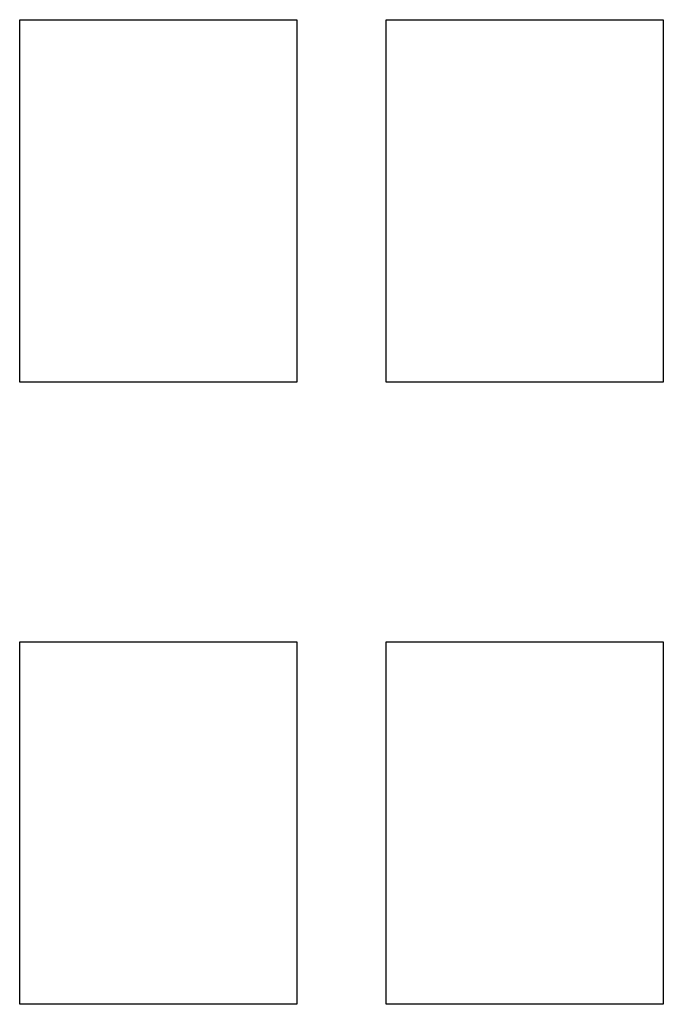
# Model space of a CAD drawing. Extents: x 3.7805 to 3.84, y -2.4301 to -2.3392.
import ezdxf

# ---------------------------------------------------------------- set-up
doc = ezdxf.new("R2010")
doc.units = 0
doc.header["$MEASUREMENT"] = 0
doc.layers.add('BLACK', color=7, linetype='CONTINUOUS')

msp = doc.modelspace()

# ---------------------------------------------------------------- linework, layer by layer
at = {"layer": 'BLACK', "linetype": 'CONTINUOUS'}
for p, q in [((3.78051, -2.37264), (3.78051, -2.33917)), ((3.78051, -2.33917), (3.8061, -2.33917)), ((3.8061, -2.33917), (3.8061, -2.37264)), ((3.81437, -2.37264), (3.81437, -2.33917)), ((3.81437, -2.33917), (3.83996, -2.33917)), ((3.83996, -2.33917), (3.83996, -2.37264)), ((3.8061, -2.37264), (3.78051, -2.37264)), ((3.83996, -2.37264), (3.81437, -2.37264)), ((3.78051, -2.43012), (3.78051, -2.39665)), ((3.78051, -2.39665), (3.8061, -2.39665)), ((3.8061, -2.39665), (3.8061, -2.43012)), ((3.81437, -2.43012), (3.81437, -2.39665)), ((3.81437, -2.39665), (3.83996, -2.39665)), ((3.83996, -2.39665), (3.83996, -2.43012)), ((3.8061, -2.43012), (3.78051, -2.43012)), ((3.83996, -2.43012), (3.81437, -2.43012))]:
    msp.add_line(p, q, dxfattribs=at)

doc.saveas('drawing.dxf')
